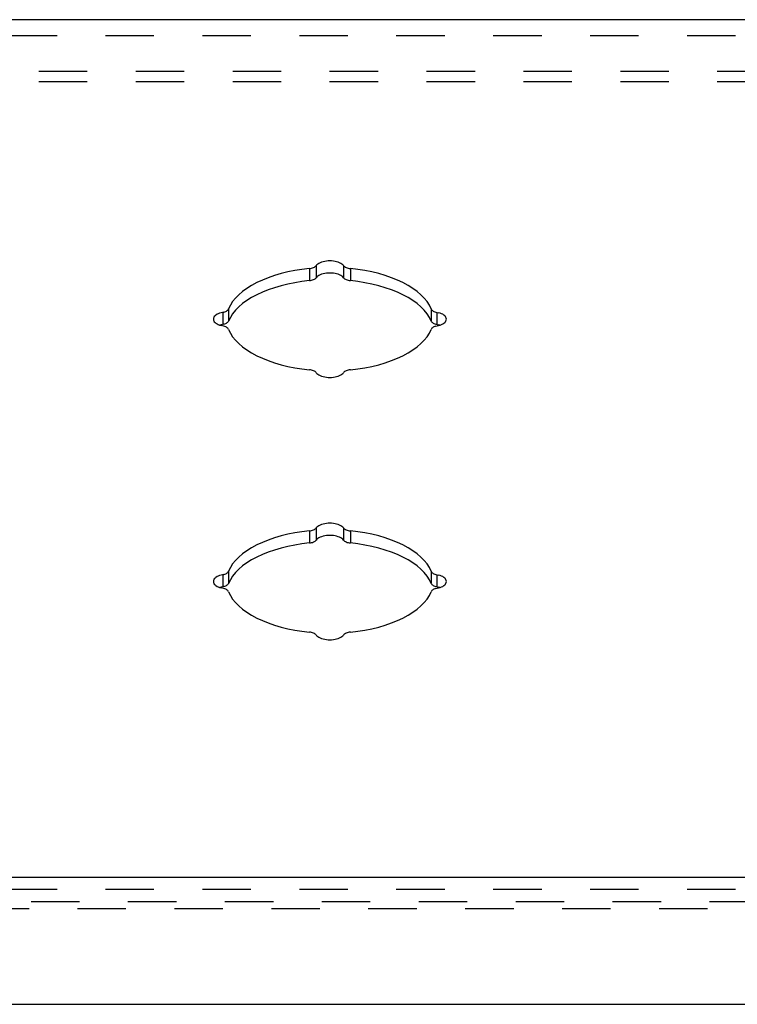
# Model space of a CAD drawing. Header units: inches. Extents: x 0 to 37.8, y 0 to 24.4.
# Tile 8 of 12: x 27.6 to 30.7, y 16.3 to 20.5. Entities that reach past the tile are written whole.
import ezdxf

# ---------------------------------------------------------------- set-up
doc = ezdxf.new("R2010")
doc.units = ezdxf.units.IN
doc.header["$LTSCALE"] = 2.077778
doc.header["$MEASUREMENT"] = 0
doc.linetypes.add('HIDDEN', pattern=[0.2, 0.1, -0.1])
doc.layers.add('DEFAULT_2', color=8, linetype='HIDDEN')
doc.layers.add('DOOR_ASSEMBLY', color=7, linetype='CONTINUOUS')

msp = doc.modelspace()

# ---------------------------------------------------------------- linework, layer by layer
at = {"layer": 'DEFAULT_2', "color": 8, "linetype": 'HIDDEN'}
for p, q in [((35.3931, 20.294), (24.7631, 20.294)), ((35.3931, 20.25), (24.7631, 20.25)), ((24.7631, 16.7348), (35.3931, 16.7348))]:
    msp.add_line(p, q, dxfattribs=at)
at = {"layer": 'DOOR_ASSEMBLY', "color": 3, "linetype": 'Continuous'}
for p, q in [((35.5293, 20.5166), (24.6268, 20.5166)), ((24.6668, 16.8392), (35.4893, 16.8392)), ((24.6368, 16.2942), (35.5193, 16.2942))]:
    msp.add_line(p, q, dxfattribs=at)
at = {"layer": 'DOOR_ASSEMBLY', "color": 8, "linetype": 'HIDDEN'}
for p, q in [((24.6668, 20.4485), (35.4893, 20.4485)), ((24.6668, 16.7873), (35.4893, 16.7873)), ((24.5468, 16.7053), (35.6093, 16.7053))]:
    msp.add_line(p, q, dxfattribs=at)
at = {"layer": 'DOOR_ASSEMBLY', "color": 7, "linetype": 'Continuous'}
for p, q in [((28.8652, 19.4494), (28.8652, 19.3975)), ((28.8946, 19.4619), (28.8946, 19.41)), ((29.0115, 19.4619), (29.0115, 19.41)), ((29.041, 19.4494), (29.041, 19.3975)), ((28.4939, 19.2616), (28.4939, 19.2096)), ((28.5189, 19.2763), (28.5189, 19.2243)), ((29.3873, 19.2763), (29.3873, 19.2243)), ((29.4123, 19.2616), (29.4123, 19.2096)), ((29.4247, 19.2064), (29.4192, 19.208)), ((28.8946, 18.3369), (28.8946, 18.285)), ((29.0115, 18.3369), (29.0115, 18.285)), ((28.8652, 18.3244), (28.8652, 18.2725)), ((29.041, 18.3244), (29.041, 18.2725)), ((28.4939, 18.1366), (28.4939, 18.0846)), ((28.5189, 18.1513), (28.5189, 18.0993)), ((29.3873, 18.1513), (29.3873, 18.0993)), ((29.4123, 18.1366), (29.4123, 18.0846)), ((29.4247, 18.0814), (29.4192, 18.083))]:
    msp.add_line(p, q, dxfattribs=at)
at = {"layer": 'DOOR_ASSEMBLY', "color": 3, "linetype": 'Continuous'}
for points in [[(29.0115, 19.4619), (29.0084, 19.4654), (29.0045, 19.4686), (28.9998, 19.4716), (28.9945, 19.4742), (28.9886, 19.4766), (28.9821, 19.4785), (28.9752, 19.4801), (28.968, 19.4812), (28.9606, 19.4819), (28.9531, 19.4821), (28.9455, 19.4819), (28.9381, 19.4812), (28.9309, 19.4801), (28.924, 19.4785), (28.9176, 19.4766), (28.9116, 19.4742), (28.9063, 19.4716), (28.9016, 19.4686), (28.8978, 19.4654), (28.8946, 19.4619)], [(28.8652, 19.4494), (28.8336, 19.4456), (28.8028, 19.4407), (28.7727, 19.4347), (28.7436, 19.4275), (28.7156, 19.4193), (28.6889, 19.4101), (28.6636, 19.4), (28.6398, 19.389), (28.6178, 19.3771), (28.5975, 19.3644), (28.5791, 19.3511), (28.5627, 19.3371), (28.5485, 19.3225), (28.5363, 19.3075), (28.5265, 19.2921), (28.5189, 19.2763)], [(28.8652, 19.4494), (28.8701, 19.4501), (28.8747, 19.4511), (28.8791, 19.4523), (28.8831, 19.4538), (28.8868, 19.4555), (28.8899, 19.4575), (28.8925, 19.4596), (28.8946, 19.4619)], [(29.0115, 19.4619), (29.0136, 19.4596), (29.0162, 19.4575), (29.0194, 19.4555), (29.023, 19.4538), (29.027, 19.4523), (29.0314, 19.4511), (29.0361, 19.4501), (29.041, 19.4494)], [(29.3873, 19.2763), (29.3796, 19.2921), (29.3698, 19.3075), (29.3577, 19.3225), (29.3434, 19.3371), (29.327, 19.3511), (29.3087, 19.3644), (29.2884, 19.3771), (29.2663, 19.389), (29.2426, 19.4), (29.2173, 19.4101), (29.1905, 19.4193), (29.1626, 19.4275), (29.1334, 19.4347), (29.1034, 19.4407), (29.0726, 19.4456), (29.041, 19.4494)], [(28.4985, 19.2626), (28.487, 19.26), (28.4805, 19.2581), (28.4746, 19.2557), (28.4693, 19.2531), (28.4646, 19.2501), (28.4607, 19.2469), (28.4576, 19.2434), (28.4554, 19.2398), (28.454, 19.2361), (28.4536, 19.2323)], [(28.4985, 19.2626), (28.5027, 19.2639), (28.5067, 19.2655), (28.5102, 19.2673), (28.5132, 19.2693), (28.5157, 19.2715), (28.5175, 19.2738), (28.5189, 19.2763)], [(29.3873, 19.2763), (29.3886, 19.2738), (29.3905, 19.2715), (29.393, 19.2693), (29.396, 19.2673), (29.3995, 19.2655), (29.4034, 19.2639), (29.4076, 19.2626), (29.4192, 19.26)], [(29.4526, 19.2323), (29.4521, 19.2361), (29.4508, 19.2398), (29.4485, 19.2434), (29.4454, 19.2469), (29.4415, 19.2501), (29.4369, 19.2531), (29.4315, 19.2557), (29.4256, 19.2581), (29.4192, 19.26)], [(28.4536, 19.2323), (28.454, 19.2286), (28.4554, 19.2249), (28.4576, 19.2213), (28.4607, 19.2178), (28.4646, 19.2146), (28.4693, 19.2116), (28.4746, 19.209), (28.4805, 19.2066), (28.487, 19.2047)], [(29.4076, 19.2021), (29.4192, 19.2047), (29.4256, 19.2066), (29.4315, 19.209), (29.4369, 19.2116), (29.4415, 19.2146), (29.4454, 19.2178), (29.4485, 19.2213), (29.4508, 19.2249), (29.4521, 19.2286), (29.4526, 19.2323)], [(28.5189, 19.1884), (28.5175, 19.1909), (28.5157, 19.1932), (28.5132, 19.1954), (28.5102, 19.1974), (28.5067, 19.1992), (28.5027, 19.2008), (28.4985, 19.2021), (28.487, 19.2047)], [(28.5189, 19.1884), (28.5265, 19.1726), (28.5363, 19.1572), (28.5485, 19.1422), (28.5627, 19.1276), (28.5791, 19.1136), (28.5975, 19.1003), (28.6178, 19.0876), (28.6398, 19.0757), (28.6636, 19.0647), (28.6889, 19.0545), (28.7156, 19.0454), (28.7436, 19.0372), (28.7727, 19.03), (28.8028, 19.024), (28.8336, 19.0191), (28.8652, 19.0153)], [(29.041, 19.0153), (29.0726, 19.0191), (29.1034, 19.024), (29.1334, 19.03), (29.1626, 19.0372), (29.1905, 19.0454), (29.2173, 19.0545), (29.2426, 19.0647), (29.2663, 19.0757), (29.2884, 19.0876), (29.3087, 19.1003), (29.327, 19.1136), (29.3434, 19.1276), (29.3577, 19.1422), (29.3698, 19.1572), (29.3796, 19.1726), (29.3873, 19.1884)], [(29.4076, 19.2021), (29.4034, 19.2008), (29.3995, 19.1992), (29.396, 19.1974), (29.393, 19.1954), (29.3905, 19.1932), (29.3886, 19.1909), (29.3873, 19.1884)], [(28.8946, 19.0028), (28.8925, 19.0051), (28.8899, 19.0072), (28.8868, 19.0091), (28.8831, 19.0109), (28.8791, 19.0124), (28.8747, 19.0136), (28.8701, 19.0146), (28.8652, 19.0153)], [(28.8946, 19.0028), (28.8978, 18.9993), (28.9016, 18.9961), (28.9063, 18.9931), (28.9116, 18.9905), (28.9176, 18.9881), (28.924, 18.9862), (28.9309, 18.9846), (28.9381, 18.9835), (28.9455, 18.9828), (28.9531, 18.9826), (28.9606, 18.9828), (28.968, 18.9835), (28.9752, 18.9846), (28.9821, 18.9862), (28.9886, 18.9881), (28.9945, 18.9905), (28.9998, 18.9931), (29.0045, 18.9961), (29.0084, 18.9993), (29.0115, 19.0028)], [(29.041, 19.0153), (29.0361, 19.0146), (29.0314, 19.0136), (29.027, 19.0124), (29.023, 19.0109), (29.0194, 19.0091), (29.0162, 19.0072), (29.0136, 19.0051), (29.0115, 19.0028)], [(28.8652, 18.3244), (28.8701, 18.3251), (28.8747, 18.3261), (28.8791, 18.3273), (28.8831, 18.3288), (28.8868, 18.3305), (28.8899, 18.3325), (28.8925, 18.3346), (28.8946, 18.3369)], [(29.0115, 18.3369), (29.0084, 18.3404), (29.0045, 18.3436), (28.9998, 18.3466), (28.9945, 18.3492), (28.9886, 18.3516), (28.9821, 18.3535), (28.9752, 18.3551), (28.968, 18.3562), (28.9606, 18.3569), (28.9531, 18.3571), (28.9455, 18.3569), (28.9381, 18.3562), (28.9309, 18.3551), (28.924, 18.3535), (28.9176, 18.3516), (28.9116, 18.3492), (28.9063, 18.3466), (28.9016, 18.3436), (28.8978, 18.3404), (28.8946, 18.3369)], [(29.0115, 18.3369), (29.0136, 18.3346), (29.0162, 18.3325), (29.0194, 18.3305), (29.023, 18.3288), (29.027, 18.3273), (29.0314, 18.3261), (29.0361, 18.3251), (29.041, 18.3244)], [(28.8652, 18.3244), (28.8336, 18.3206), (28.8028, 18.3157), (28.7727, 18.3097), (28.7436, 18.3025), (28.7156, 18.2943), (28.6889, 18.2851), (28.6636, 18.275), (28.6398, 18.264), (28.6178, 18.2521), (28.5975, 18.2394), (28.5791, 18.2261), (28.5627, 18.2121), (28.5485, 18.1975), (28.5363, 18.1825), (28.5265, 18.1671), (28.5189, 18.1513)], [(29.3873, 18.1513), (29.3796, 18.1671), (29.3698, 18.1825), (29.3577, 18.1975), (29.3434, 18.2121), (29.327, 18.2261), (29.3087, 18.2394), (29.2884, 18.2521), (29.2663, 18.264), (29.2426, 18.275), (29.2173, 18.2851), (29.1905, 18.2943), (29.1626, 18.3025), (29.1334, 18.3097), (29.1034, 18.3157), (29.0726, 18.3206), (29.041, 18.3244)], [(28.4985, 18.1376), (28.487, 18.135), (28.4805, 18.1331), (28.4746, 18.1307), (28.4693, 18.1281), (28.4646, 18.1251), (28.4607, 18.1219), (28.4576, 18.1184), (28.4554, 18.1148), (28.454, 18.1111), (28.4536, 18.1073)], [(28.4985, 18.1376), (28.5027, 18.1389), (28.5067, 18.1405), (28.5102, 18.1423), (28.5132, 18.1443), (28.5157, 18.1465), (28.5175, 18.1488), (28.5189, 18.1513)], [(29.3873, 18.1513), (29.3886, 18.1488), (29.3905, 18.1465), (29.393, 18.1443), (29.396, 18.1423), (29.3995, 18.1405), (29.4034, 18.1389), (29.4076, 18.1376), (29.4192, 18.135)], [(29.4526, 18.1073), (29.4521, 18.1111), (29.4508, 18.1148), (29.4485, 18.1184), (29.4454, 18.1219), (29.4415, 18.1251), (29.4369, 18.1281), (29.4315, 18.1307), (29.4256, 18.1331), (29.4192, 18.135)], [(28.4536, 18.1073), (28.454, 18.1036), (28.4554, 18.0999), (28.4576, 18.0963), (28.4607, 18.0928), (28.4646, 18.0896), (28.4693, 18.0866), (28.4746, 18.084), (28.4805, 18.0816), (28.487, 18.0797)], [(28.5189, 18.0634), (28.5175, 18.0659), (28.5157, 18.0682), (28.5132, 18.0704), (28.5102, 18.0724), (28.5067, 18.0742), (28.5027, 18.0758), (28.4985, 18.0771), (28.487, 18.0797)], [(29.4076, 18.0771), (29.4034, 18.0758), (29.3995, 18.0742), (29.396, 18.0724), (29.393, 18.0704), (29.3905, 18.0682), (29.3886, 18.0659), (29.3873, 18.0634)], [(29.4076, 18.0771), (29.4192, 18.0797), (29.4256, 18.0816), (29.4315, 18.084), (29.4369, 18.0866), (29.4415, 18.0896), (29.4454, 18.0928), (29.4485, 18.0963), (29.4508, 18.0999), (29.4521, 18.1036), (29.4526, 18.1073)], [(28.5189, 18.0634), (28.5265, 18.0476), (28.5363, 18.0322), (28.5485, 18.0172), (28.5627, 18.0026), (28.5791, 17.9886), (28.5975, 17.9753), (28.6178, 17.9626), (28.6398, 17.9507), (28.6636, 17.9397), (28.6889, 17.9295), (28.7156, 17.9204), (28.7436, 17.9122), (28.7727, 17.905), (28.8028, 17.899), (28.8336, 17.8941), (28.8652, 17.8903)], [(29.041, 17.8903), (29.0726, 17.8941), (29.1034, 17.899), (29.1334, 17.905), (29.1626, 17.9122), (29.1905, 17.9204), (29.2173, 17.9295), (29.2426, 17.9397), (29.2663, 17.9507), (29.2884, 17.9626), (29.3087, 17.9753), (29.327, 17.9886), (29.3434, 18.0026), (29.3577, 18.0172), (29.3698, 18.0322), (29.3796, 18.0476), (29.3873, 18.0634)], [(28.8946, 17.8778), (28.8925, 17.8801), (28.8899, 17.8822), (28.8868, 17.8841), (28.8831, 17.8859), (28.8791, 17.8874), (28.8747, 17.8886), (28.8701, 17.8896), (28.8652, 17.8903)], [(28.8946, 17.8778), (28.8978, 17.8743), (28.9016, 17.8711), (28.9063, 17.8681), (28.9116, 17.8655), (28.9176, 17.8631), (28.924, 17.8612), (28.9309, 17.8596), (28.9381, 17.8585), (28.9455, 17.8578), (28.9531, 17.8576), (28.9606, 17.8578), (28.968, 17.8585), (28.9752, 17.8596), (28.9821, 17.8612), (28.9886, 17.8631), (28.9945, 17.8655), (28.9998, 17.8681), (29.0045, 17.8711), (29.0084, 17.8743), (29.0115, 17.8778)], [(29.041, 17.8903), (29.0361, 17.8896), (29.0314, 17.8886), (29.027, 17.8874), (29.023, 17.8859), (29.0194, 17.8841), (29.0162, 17.8822), (29.0136, 17.8801), (29.0115, 17.8778)]]:
    msp.add_lwpolyline(points, dxfattribs=at)
at = {"layer": 'DOOR_ASSEMBLY', "color": 7, "linetype": 'Continuous'}
for points in [[(29.0115, 19.41), (29.0084, 19.4134), (29.0045, 19.4167), (28.9998, 19.4196), (28.9945, 19.4223), (28.9886, 19.4246), (28.9821, 19.4266), (28.9752, 19.4281), (28.968, 19.4292), (28.9606, 19.4299), (28.9531, 19.4301), (28.9455, 19.4299), (28.9381, 19.4292), (28.9309, 19.4281), (28.924, 19.4266), (28.9176, 19.4246), (28.9116, 19.4223), (28.9063, 19.4196), (28.9016, 19.4167), (28.8978, 19.4134), (28.8946, 19.41)], [(28.8652, 19.3975), (28.8336, 19.3937), (28.8028, 19.3888), (28.7727, 19.3827), (28.7436, 19.3756), (28.7156, 19.3674), (28.6889, 19.3582), (28.6636, 19.348), (28.6398, 19.337), (28.6178, 19.3251), (28.5975, 19.3125), (28.5791, 19.2991), (28.5627, 19.2851), (28.5485, 19.2706), (28.5363, 19.2555), (28.5265, 19.2401), (28.5189, 19.2243)], [(28.8652, 19.3975), (28.8701, 19.3981), (28.8747, 19.3991), (28.8791, 19.4003), (28.8831, 19.4018), (28.8868, 19.4036), (28.8899, 19.4055), (28.8925, 19.4077), (28.8946, 19.41)], [(29.0115, 19.41), (29.0136, 19.4077), (29.0162, 19.4055), (29.0194, 19.4036), (29.023, 19.4018), (29.027, 19.4003), (29.0314, 19.3991), (29.0361, 19.3981), (29.041, 19.3975)], [(29.3873, 19.2243), (29.3796, 19.2401), (29.3698, 19.2555), (29.3577, 19.2706), (29.3434, 19.2851), (29.327, 19.2991), (29.3087, 19.3125), (29.2884, 19.3251), (29.2663, 19.337), (29.2426, 19.348), (29.2173, 19.3582), (29.1905, 19.3674), (29.1626, 19.3756), (29.1334, 19.3827), (29.1034, 19.3888), (29.0726, 19.3937), (29.041, 19.3975)], [(28.4985, 19.2107), (28.5027, 19.212), (28.5067, 19.2135), (28.5102, 19.2154), (28.5132, 19.2174), (28.5157, 19.2196), (28.5175, 19.2219), (28.5189, 19.2243)], [(29.3873, 19.2243), (29.3886, 19.2219), (29.3905, 19.2196), (29.393, 19.2174), (29.396, 19.2154), (29.3995, 19.2135), (29.4034, 19.212), (29.4076, 19.2107), (29.4192, 19.208)], [(28.4985, 19.2107), (28.487, 19.208), (28.4814, 19.2064)], [(28.8652, 18.2725), (28.8701, 18.2731), (28.8747, 18.2741), (28.8791, 18.2753), (28.8831, 18.2768), (28.8868, 18.2786), (28.8899, 18.2805), (28.8925, 18.2827), (28.8946, 18.285)], [(29.0115, 18.285), (29.0084, 18.2884), (29.0045, 18.2917), (28.9998, 18.2946), (28.9945, 18.2973), (28.9886, 18.2996), (28.9821, 18.3016), (28.9752, 18.3031), (28.968, 18.3042), (28.9606, 18.3049), (28.9531, 18.3051), (28.9455, 18.3049), (28.9381, 18.3042), (28.9309, 18.3031), (28.924, 18.3016), (28.9176, 18.2996), (28.9116, 18.2973), (28.9063, 18.2946), (28.9016, 18.2917), (28.8978, 18.2884), (28.8946, 18.285)], [(29.0115, 18.285), (29.0136, 18.2827), (29.0162, 18.2805), (29.0194, 18.2786), (29.023, 18.2768), (29.027, 18.2753), (29.0314, 18.2741), (29.0361, 18.2731), (29.041, 18.2725)], [(28.8652, 18.2725), (28.8336, 18.2687), (28.8028, 18.2638), (28.7727, 18.2577), (28.7436, 18.2506), (28.7156, 18.2424), (28.6889, 18.2332), (28.6636, 18.223), (28.6398, 18.212), (28.6178, 18.2001), (28.5975, 18.1875), (28.5791, 18.1741), (28.5627, 18.1601), (28.5485, 18.1456), (28.5363, 18.1305), (28.5265, 18.1151), (28.5189, 18.0993)], [(29.3873, 18.0993), (29.3796, 18.1151), (29.3698, 18.1305), (29.3577, 18.1456), (29.3434, 18.1601), (29.327, 18.1741), (29.3087, 18.1875), (29.2884, 18.2001), (29.2663, 18.212), (29.2426, 18.223), (29.2173, 18.2332), (29.1905, 18.2424), (29.1626, 18.2506), (29.1334, 18.2577), (29.1034, 18.2638), (29.0726, 18.2687), (29.041, 18.2725)], [(28.4985, 18.0857), (28.487, 18.083), (28.4814, 18.0814)], [(28.4985, 18.0857), (28.5027, 18.087), (28.5067, 18.0885), (28.5102, 18.0904), (28.5132, 18.0924), (28.5157, 18.0946), (28.5175, 18.0969), (28.5189, 18.0993)], [(29.3873, 18.0993), (29.3886, 18.0969), (29.3905, 18.0946), (29.393, 18.0924), (29.396, 18.0904), (29.3995, 18.0885), (29.4034, 18.087), (29.4076, 18.0857), (29.4192, 18.083)]]:
    msp.add_lwpolyline(points, dxfattribs=at)

doc.saveas('drawing.dxf')
